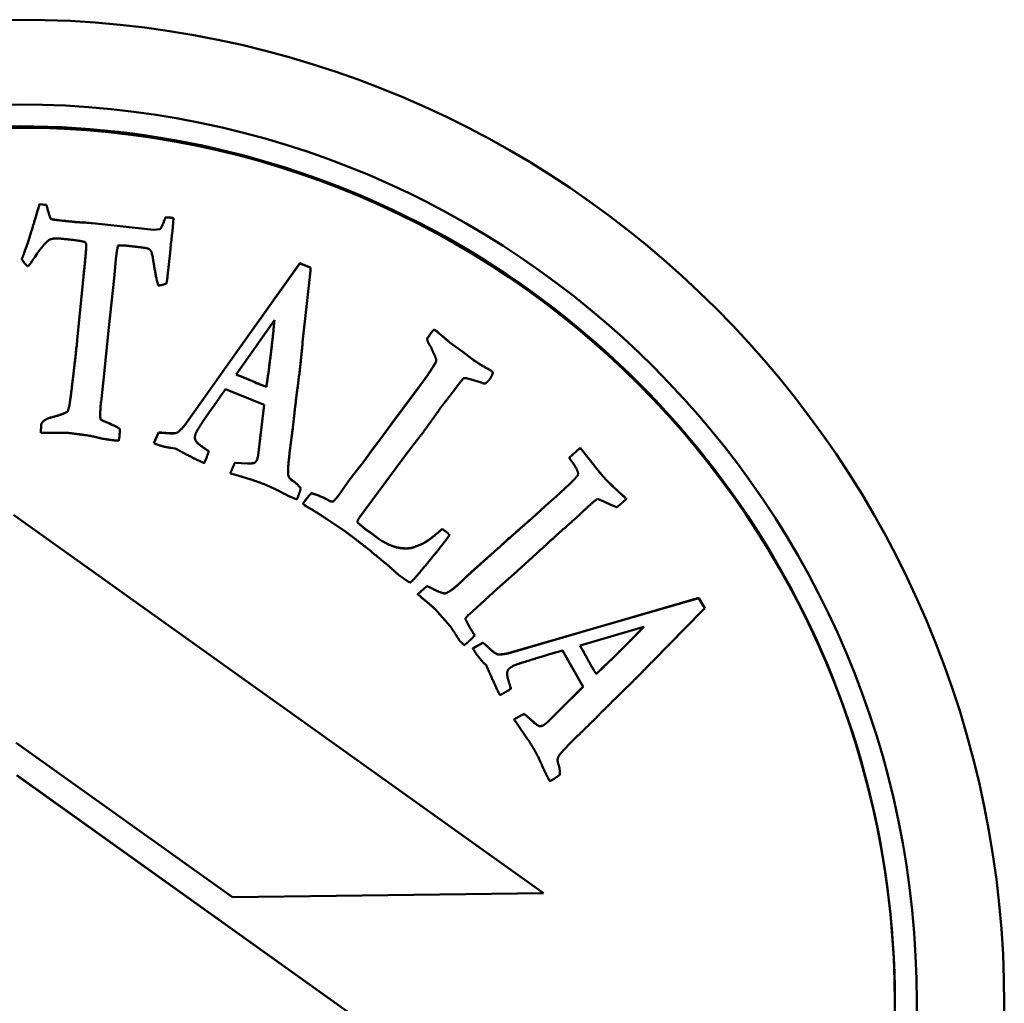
# Model space of a CAD drawing. Header units: millimetres. Extents: x 1253 to 6290, y 2267 to 4241.
# Tile 8 of 14: x 2740 to 2763, y 2657 to 2679. Entities that reach past the tile are written whole.
import ezdxf

# ---------------------------------------------------------------- set-up
doc = ezdxf.new("R2010")
doc.units = ezdxf.units.MM
doc.layers.add('Visibile (ISO)', color=7, linetype='Continuous', lineweight=50)
doc.layers.add('Visibile sottile (ISO)', color=7, linetype='Continuous', lineweight=35)

msp = doc.modelspace()

# ---------------------------------------------------------------- linework, layer by layer
at = {"layer": 'Visibile (ISO)'}
for p, q in [((2740.528, 2675.042), (2740.528, 2675.044)), ((2740.683, 2675.027), (2740.528, 2675.044)), ((2740.528, 2675.042), (2740.683, 2675.025)), ((2740.683, 2675.025), (2740.683, 2675.027)), ((2740.702, 2674.962), (2740.702, 2674.965)), ((2740.783, 2674.707), (2740.783, 2674.709)), ((2741.507, 2674.631), (2741.459, 2674.628)), ((2741.459, 2674.626), (2741.507, 2674.629)), ((2741.459, 2674.626), (2741.459, 2674.628)), ((2741.507, 2674.629), (2741.507, 2674.631)), ((2741.808, 2674.604), (2741.507, 2674.631)), ((2741.507, 2674.629), (2741.808, 2674.601)), ((2741.808, 2674.601), (2741.808, 2674.604)), ((2742.365, 2674.54), (2741.808, 2674.604)), ((2741.808, 2674.601), (2742.365, 2674.538)), ((2743.369, 2674.647), (2743.369, 2674.649)), ((2743.405, 2674.743), (2743.405, 2674.745)), ((2743.517, 2674.737), (2743.405, 2674.745)), ((2743.405, 2674.743), (2743.517, 2674.735)), ((2743.517, 2674.735), (2743.517, 2674.737)), ((2743.589, 2674.723), (2743.589, 2674.725)), ((2743.127, 2674.458), (2742.365, 2674.54)), ((2742.365, 2674.538), (2743.127, 2674.456)), ((2743.276, 2674.472), (2743.127, 2674.458)), ((2743.127, 2674.456), (2743.276, 2674.47)), ((2743.127, 2674.456), (2743.127, 2674.458)), ((2743.276, 2674.47), (2743.276, 2674.472)), ((2743.509, 2673.934), (2743.452, 2673.398)), ((2740.121, 2673.789), (2740.121, 2673.792)), ((2742.279, 2673.862), (2742.229, 2673.352)), ((2746.47, 2673.694), (2745.05, 2671.696)), ((2745.05, 2671.694), (2746.47, 2673.691)), ((2746.47, 2673.691), (2746.47, 2673.694)), ((2746.614, 2673.637), (2746.47, 2673.694)), ((2746.47, 2673.691), (2746.614, 2673.635)), ((2746.714, 2673.522), (2746.537, 2671.896)), ((2746.719, 2673.596), (2746.614, 2673.637)), ((2746.614, 2673.635), (2746.719, 2673.594)), ((2746.719, 2673.594), (2746.714, 2673.522)), ((2746.719, 2673.594), (2746.719, 2673.596)), ((2741.53, 2673.39), (2741.389, 2671.948)), ((2741.389, 2671.946), (2741.53, 2673.387)), ((2742.229, 2673.352), (2742.109, 2672.229)), ((2745.891, 2672.396), (2745.015, 2671.156)), ((2742.109, 2672.229), (2741.988, 2671.024)), ((2749.528, 2672.174), (2749.528, 2672.172)), ((2749.383, 2671.976), (2749.383, 2671.974)), ((2749.383, 2671.975), (2749.383, 2671.973)), ((2745.05, 2671.696), (2743.845, 2669.998)), ((2743.845, 2669.996), (2745.05, 2671.694)), ((2750.194, 2671.675), (2749.906, 2671.881)), ((2749.906, 2671.881), (2749.906, 2671.879)), ((2749.906, 2671.879), (2750.194, 2671.673)), ((2750.401, 2671.513), (2750.194, 2671.675)), ((2750.194, 2671.675), (2750.194, 2671.673)), ((2750.194, 2671.673), (2750.401, 2671.511)), ((2750.401, 2671.513), (2750.401, 2671.511)), ((2750.776, 2671.281), (2750.776, 2671.279)), ((2741.988, 2671.024), (2741.931, 2670.527)), ((2749.323, 2671.042), (2749.09, 2670.732)), ((2749.09, 2670.729), (2749.323, 2671.04)), ((2749.354, 2671.084), (2749.323, 2671.042)), ((2749.323, 2671.04), (2749.354, 2671.081)), ((2749.354, 2671.084), (2749.354, 2671.081)), ((2750.186, 2671.043), (2750.122, 2670.956)), ((2750.59, 2670.982), (2750.277, 2671.073)), ((2750.879, 2671.191), (2750.879, 2671.189)), ((2745.659, 2670.463), (2744.774, 2670.816)), ((2745.648, 2670.896), (2745.709, 2670.876)), ((2745.648, 2670.894), (2745.648, 2670.896)), ((2745.648, 2670.894), (2745.709, 2670.874)), ((2745.709, 2670.874), (2745.709, 2670.876)), ((2750.122, 2670.956), (2749.973, 2670.767)), ((2749.09, 2670.732), (2748.579, 2670.049)), ((2748.579, 2670.046), (2749.09, 2670.729)), ((2749.973, 2670.767), (2749.906, 2670.676)), ((2745.565, 2669.695), (2745.659, 2670.463)), ((2745.659, 2670.463), (2745.565, 2669.697)), ((2740.792, 2670.173), (2740.792, 2670.175)), ((2741.166, 2670.306), (2741.166, 2670.308)), ((2741.919, 2670.13), (2741.919, 2670.132)), ((2740.565, 2670.004), (2740.56, 2669.914)), ((2740.56, 2669.911), (2740.565, 2670.002)), ((2740.56, 2669.911), (2740.56, 2669.914)), ((2740.569, 2670.034), (2740.565, 2670.004)), ((2740.565, 2670.002), (2740.569, 2670.032)), ((2740.565, 2670.002), (2740.565, 2670.004)), ((2740.569, 2670.032), (2740.569, 2670.034)), ((2742.059, 2670.065), (2742.059, 2670.063)), ((2742.359, 2669.91), (2742.359, 2669.912)), ((2743.845, 2669.996), (2743.845, 2669.998)), ((2748.579, 2670.049), (2748.345, 2669.723)), ((2748.345, 2669.721), (2748.579, 2670.046)), ((2748.579, 2670.049), (2748.579, 2670.046)), ((2740.555, 2669.825), (2740.555, 2669.827)), ((2743.241, 2669.828), (2743.141, 2669.585)), ((2743.141, 2669.583), (2743.241, 2669.826)), ((2743.241, 2669.826), (2743.241, 2669.828)), ((2745.565, 2669.697), (2745.52, 2669.312)), ((2745.52, 2669.309), (2745.565, 2669.695)), ((2748.345, 2669.723), (2748.12, 2669.423)), ((2748.12, 2669.421), (2748.345, 2669.721)), ((2748.345, 2669.723), (2748.345, 2669.721)), ((2743.141, 2669.583), (2743.141, 2669.585)), ((2743.181, 2669.567), (2743.141, 2669.583)), ((2743.627, 2669.465), (2743.525, 2669.478)), ((2744.245, 2669.505), (2744.245, 2669.507)), ((2748.12, 2669.423), (2747.931, 2669.166)), ((2752.875, 2669.481), (2752.629, 2669.252)), ((2752.629, 2669.25), (2752.875, 2669.479)), ((2753.321, 2668.926), (2752.875, 2669.481)), ((2752.875, 2669.481), (2752.875, 2669.479)), ((2752.875, 2669.479), (2753.321, 2668.924)), ((2744.394, 2669.4), (2744.394, 2669.403)), ((2748.935, 2669.374), (2747.853, 2667.912)), ((2747.931, 2669.164), (2748.12, 2669.421)), ((2752.629, 2669.252), (2752.629, 2669.25)), ((2745.28, 2669.124), (2744.99, 2669.14)), ((2744.99, 2669.14), (2744.99, 2669.138)), ((2744.99, 2669.138), (2745.28, 2669.121)), ((2745.28, 2669.121), (2745.28, 2669.124)), ((2747.931, 2669.166), (2747.625, 2668.77)), ((2747.625, 2668.768), (2747.931, 2669.164)), ((2747.931, 2669.166), (2747.931, 2669.164)), ((2744.886, 2668.897), (2744.886, 2668.899)), ((2745.001, 2668.861), (2744.886, 2668.897)), ((2745.407, 2668.738), (2745.001, 2668.861)), ((2746.212, 2668.843), (2746.212, 2668.845)), ((2747.625, 2668.77), (2747.338, 2668.372)), ((2747.338, 2668.369), (2747.625, 2668.768)), ((2747.625, 2668.77), (2747.625, 2668.768)), ((2752.755, 2668.773), (2752.637, 2668.66)), ((2752.637, 2668.658), (2752.755, 2668.771)), ((2752.755, 2668.773), (2752.755, 2668.771)), ((2746.493, 2668.556), (2746.493, 2668.559)), ((2752.637, 2668.66), (2752.32, 2668.361)), ((2752.32, 2668.359), (2752.637, 2668.658)), ((2746.738, 2668.443), (2746.738, 2668.44)), ((2752.32, 2668.361), (2752.164, 2668.226)), ((2752.164, 2668.223), (2752.32, 2668.359)), ((2752.32, 2668.361), (2752.32, 2668.359)), ((2753.932, 2668.314), (2753.843, 2668.233)), ((2753.932, 2668.317), (2753.932, 2668.314)), ((2746.547, 2668.204), (2746.547, 2668.201)), ((2746.614, 2668.147), (2746.583, 2668.17)), ((2747.239, 2668.258), (2747.239, 2668.255)), ((2752.164, 2668.226), (2751.788, 2667.884)), ((2751.788, 2667.882), (2752.164, 2668.223)), ((2752.164, 2668.226), (2752.164, 2668.223)), ((2752.04, 2659.308), (2739.93, 2667.952)), ((2739.93, 2667.95), (2752.04, 2659.306)), ((2747.5, 2667.577), (2747.081, 2667.858)), ((2747.968, 2667.627), (2747.788, 2667.775)), ((2747.788, 2667.775), (2747.788, 2667.773)), ((2747.788, 2667.773), (2747.968, 2667.625)), ((2748.089, 2667.544), (2747.968, 2667.627)), ((2747.968, 2667.627), (2747.968, 2667.625)), ((2747.968, 2667.625), (2748.089, 2667.542)), ((2749.794, 2667.581), (2749.728, 2667.63)), ((2749.728, 2667.63), (2749.728, 2667.628)), ((2749.728, 2667.628), (2749.794, 2667.579)), ((2748.215, 2667.446), (2748.089, 2667.544)), ((2748.089, 2667.544), (2748.089, 2667.542)), ((2748.089, 2667.542), (2748.215, 2667.444)), ((2748.215, 2667.446), (2748.215, 2667.444)), ((2749.892, 2667.486), (2749.831, 2667.403)), ((2749.892, 2667.488), (2749.892, 2667.486)), ((2749.112, 2667.227), (2749.112, 2667.224)), ((2751.051, 2667.227), (2750.397, 2666.646)), ((2750.397, 2666.643), (2751.051, 2667.225)), ((2751.201, 2667.369), (2751.051, 2667.227)), ((2751.051, 2667.225), (2751.201, 2667.367)), ((2751.051, 2667.227), (2751.051, 2667.225)), ((2751.201, 2667.369), (2751.201, 2667.367)), ((2752.112, 2667.28), (2751.368, 2666.599)), ((2748.855, 2666.488), (2748.749, 2666.561)), ((2750.397, 2666.646), (2750.065, 2666.338)), ((2750.065, 2666.336), (2750.397, 2666.643)), ((2750.397, 2666.646), (2750.397, 2666.643)), ((2751.368, 2666.599), (2750.983, 2666.261)), ((2748.932, 2666.432), (2748.855, 2666.488)), ((2749.374, 2666.323), (2749.17, 2666.138)), ((2749.17, 2666.135), (2749.374, 2666.321)), ((2749.374, 2666.323), (2749.374, 2666.321)), ((2749.17, 2666.138), (2749.17, 2666.135)), ((2749.79, 2666.153), (2749.79, 2666.151)), ((2750.983, 2666.261), (2750.417, 2665.742)), ((2755.59, 2666.051), (2753.235, 2665.369)), ((2753.235, 2665.367), (2755.59, 2666.049)), ((2755.667, 2665.917), (2755.59, 2666.051)), ((2755.59, 2666.051), (2755.59, 2666.049)), ((2755.59, 2666.049), (2755.667, 2665.915)), ((2755.724, 2665.82), (2755.667, 2665.917)), ((2755.667, 2665.915), (2755.724, 2665.818)), ((2749.91, 2665.404), (2749.621, 2665.735)), ((2750.417, 2665.742), (2750.312, 2665.647)), ((2755.675, 2665.765), (2754.526, 2664.601)), ((2755.724, 2665.818), (2755.675, 2665.765)), ((2755.724, 2665.82), (2755.724, 2665.818)), ((2752.873, 2664.968), (2754.33, 2665.394)), ((2750.385, 2665.331), (2750.385, 2665.329)), ((2750.467, 2665.196), (2750.467, 2665.194)), ((2753.235, 2665.369), (2751.235, 2664.788)), ((2751.235, 2664.786), (2753.235, 2665.367)), ((2750.656, 2665.03), (2750.427, 2664.902)), ((2750.427, 2664.9), (2750.656, 2665.028)), ((2750.656, 2665.03), (2750.656, 2665.028)), ((2750.427, 2664.902), (2750.427, 2664.9)), ((2750.448, 2664.863), (2750.427, 2664.9)), ((2751.235, 2664.788), (2751.235, 2664.786)), ((2752.947, 2664.025), (2752.473, 2664.851)), ((2750.735, 2664.506), (2750.663, 2664.579)), ((2753.206, 2664.371), (2753.206, 2664.369)), ((2753.206, 2664.371), (2753.242, 2664.317)), ((2753.242, 2664.315), (2753.206, 2664.369)), ((2753.242, 2664.317), (2753.242, 2664.315)), ((2751.243, 2664.155), (2751.243, 2664.153)), ((2752.946, 2664.026), (2752.395, 2663.483)), ((2752.395, 2663.481), (2752.947, 2664.025)), ((2751.295, 2663.981), (2751.295, 2663.978)), ((2751.599, 2663.403), (2751.599, 2663.405)), ((2751.815, 2663.212), (2751.599, 2663.405)), ((2751.599, 2663.403), (2751.815, 2663.209)), ((2752.395, 2663.483), (2752.121, 2663.209)), ((2752.121, 2663.207), (2752.395, 2663.481)), ((2751.367, 2663.28), (2751.367, 2663.278)), ((2751.435, 2663.178), (2751.367, 2663.278)), ((2751.677, 2662.83), (2751.435, 2663.178)), ((2751.815, 2663.212), (2751.815, 2663.209)), ((2744.933, 2659.215), (2739.99, 2662.744)), ((2752.116, 2653.357), (2740.005, 2662.002)), ((2752.415, 2662.024), (2752.415, 2662.022)), ((2740.005, 2662), (2752.116, 2653.354)), ((2752.04, 2659.306), (2744.933, 2659.215)), ((2752.04, 2659.308), (2752.04, 2659.306)), ((2760.066, 2656.796), (2760.066, 2656.829))]:
    msp.add_line(p, q, dxfattribs=at)
for centre, major_axis in [((2740.066, 2656.762), (22.5, 0)), ((2740.066, 2656.826), (-20.5, 0)), ((2740.066, 2656.796), (20, 0))]:
    msp.add_ellipse(centre, major_axis=major_axis, ratio=0.999753, dxfattribs=at)
for major_axis, start_param, end_param in [((20, 0), 0, 3.141593), ((-20.5, 0), 0.000078, 3.141515)]:
    msp.add_ellipse((2740.066, 2656.829), major_axis=major_axis, ratio=0.999753, start_param=start_param, end_param=end_param, dxfattribs=at)
for points, degree in [([(2740.528, 2675.044), (2740.503, 2674.969), (2740.442, 2674.759)], 2), ([(2740.702, 2674.965), (2740.695, 2674.983), (2740.683, 2675.027)], 2), ([(2740.683, 2675.025), (2740.695, 2674.981), (2740.702, 2674.962)], 2), ([(2740.783, 2674.709), (2740.75, 2674.769), (2740.702, 2674.965)], 2), ([(2740.702, 2674.962), (2740.75, 2674.767), (2740.783, 2674.707)], 2), ([(2740.442, 2674.759), (2740.225, 2674.032), (2740.121, 2673.792)], 2), ([(2740.121, 2673.789), (2740.225, 2674.03), (2740.442, 2674.756)], 2), ([(2741.12, 2674.66), (2740.812, 2674.693), (2740.783, 2674.709)], 2), ([(2740.783, 2674.707), (2740.812, 2674.691), (2741.12, 2674.658)], 2), ([(2741.459, 2674.628), (2741.309, 2674.64), (2741.12, 2674.66)], 2), ([(2741.12, 2674.658), (2741.233, 2674.646), (2741.347, 2674.635), (2741.459, 2674.626)], 3), ([(2743.369, 2674.649), (2743.314, 2674.503), (2743.276, 2674.472)], 2), ([(2743.276, 2674.47), (2743.314, 2674.501), (2743.369, 2674.647)], 2), ([(2743.405, 2674.745), (2743.382, 2674.687), (2743.369, 2674.649)], 2), ([(2743.589, 2674.723), (2743.566, 2674.468), (2743.536, 2674.186), (2743.509, 2673.934)], 3), ([(2743.589, 2674.725), (2743.539, 2674.735), (2743.517, 2674.737)], 2), ([(2743.517, 2674.735), (2743.539, 2674.733), (2743.589, 2674.723)], 2), ([(2740.731, 2674.218), (2740.653, 2674.163), (2740.527, 2674.003), (2740.354, 2673.739)], 3), ([(2741.051, 2674.253), (2740.815, 2674.279), (2740.731, 2674.218)], 2), ([(2741.546, 2674.183), (2741.475, 2674.208), (2741.051, 2674.253)], 2), ([(2741.595, 2674.109), (2741.59, 2674.144), (2741.572, 2674.18), (2741.546, 2674.183)], 2), ([(2741.53, 2673.387), (2741.594, 2673.979), (2741.595, 2674.109)], 2), ([(2741.595, 2674.109), (2741.593, 2673.976), (2741.53, 2673.39)], 2), ([(2742.318, 2674.1), (2742.289, 2673.956), (2742.279, 2673.862)], 2), ([(2742.495, 2674.099), (2742.427, 2674.106), (2742.318, 2674.1)], 2), ([(2743.021, 2674.025), (2742.962, 2674.049), (2742.495, 2674.099)], 2), ([(2743.082, 2673.954), (2743.057, 2674.004), (2743.021, 2674.025)], 2), ([(2743.239, 2673.187), (2743.19, 2673.344), (2743.1, 2673.917), (2743.082, 2673.954)], 2), ([(2740.251, 2673.628), (2740.15, 2673.73), (2740.121, 2673.789)], 2), ([(2740.354, 2673.739), (2740.281, 2673.625), (2740.251, 2673.628)], 2), ([(2743.452, 2673.398), (2743.441, 2673.3), (2743.421, 2673.228)], 2), ([(2743.421, 2673.228), (2743.317, 2673.192), (2743.239, 2673.187)], 2), ([(2749.528, 2672.174), (2749.486, 2672.125), (2749.468, 2672.1)], 2), ([(2749.468, 2672.098), (2749.486, 2672.122), (2749.528, 2672.172)], 2), ([(2749.576, 2672.16), (2749.555, 2672.175), (2749.528, 2672.174)], 2), ([(2749.528, 2672.172), (2749.555, 2672.173), (2749.576, 2672.158)], 2), ([(2749.906, 2671.881), (2749.621, 2672.127), (2749.576, 2672.16)], 2), ([(2749.576, 2672.158), (2749.621, 2672.125), (2749.906, 2671.879)], 2), ([(2741.389, 2671.948), (2741.282, 2670.95), (2741.216, 2670.493)], 2), ([(2741.216, 2670.491), (2741.282, 2670.948), (2741.389, 2671.946)], 2), ([(2749.468, 2672.1), (2749.438, 2672.058), (2749.383, 2671.976)], 2), ([(2749.383, 2671.974), (2749.438, 2672.056), (2749.468, 2672.098)], 2), ([(2749.431, 2671.836), (2749.382, 2671.915), (2749.383, 2671.974)], 2), ([(2746.537, 2671.896), (2746.491, 2671.377), (2746.361, 2670.41), (2746.332, 2670.102)], 2), ([(2749.491, 2671.728), (2749.466, 2671.795), (2749.431, 2671.836)], 2), ([(2749.535, 2671.627), (2749.527, 2671.638), (2749.491, 2671.728)], 2), ([(2749.354, 2671.081), (2749.579, 2671.418), (2749.597, 2671.501), (2749.535, 2671.627)], 2), ([(2750.776, 2671.281), (2750.54, 2671.411), (2750.401, 2671.513)], 2), ([(2750.401, 2671.511), (2750.54, 2671.409), (2750.776, 2671.279)], 2), ([(2750.854, 2671.234), (2750.843, 2671.242), (2750.776, 2671.281)], 2), ([(2750.776, 2671.279), (2750.843, 2671.24), (2750.854, 2671.232)], 2), ([(2750.879, 2671.191), (2750.879, 2671.216), (2750.854, 2671.234)], 2), ([(2750.854, 2671.232), (2750.885, 2671.209), (2750.878, 2671.177)], 2), ([(2745.016, 2671.158), (2745.552, 2670.934), (2745.648, 2670.896)], 2), ([(2750.224, 2671.074), (2750.202, 2671.058), (2750.186, 2671.043)], 2), ([(2750.277, 2671.073), (2750.261, 2671.073), (2750.224, 2671.074)], 2), ([(2750.806, 2671.043), (2750.755, 2670.973), (2750.706, 2670.95)], 2), ([(2750.878, 2671.177), (2750.869, 2671.13), (2750.806, 2671.043)], 2), ([(2744.774, 2670.816), (2744.697, 2670.713), (2744.52, 2670.46), (2744.244, 2670.056)], 3), ([(2750.706, 2670.95), (2750.677, 2670.94), (2750.59, 2670.982)], 2), ([(2749.906, 2670.676), (2749.896, 2670.662), (2749.778, 2670.509)], 2), ([(2741.216, 2670.493), (2741.199, 2670.378), (2741.166, 2670.308)], 2), ([(2741.166, 2670.306), (2741.199, 2670.376), (2741.216, 2670.491)], 2), ([(2741.931, 2670.527), (2741.903, 2670.266), (2741.919, 2670.13)], 2), ([(2749.716, 2670.431), (2749.68, 2670.383), (2749.597, 2670.262)], 2), ([(2749.778, 2670.509), (2749.746, 2670.473), (2749.716, 2670.431)], 2), ([(2740.792, 2670.175), (2740.636, 2670.139), (2740.569, 2670.034)], 2), ([(2740.569, 2670.032), (2740.636, 2670.137), (2740.792, 2670.173)], 2), ([(2741.166, 2670.308), (2741.059, 2670.242), (2740.792, 2670.175)], 2), ([(2740.792, 2670.173), (2741.059, 2670.239), (2741.166, 2670.306)], 2), ([(2741.919, 2670.132), (2741.913, 2670.181), (2741.913, 2670.245)], 2), ([(2742.059, 2670.065), (2741.954, 2670.102), (2741.919, 2670.132)], 2), ([(2741.919, 2670.13), (2741.954, 2670.1), (2742.059, 2670.063)], 2), ([(2746.332, 2670.102), (2746.31, 2669.916), (2746.263, 2669.55)], 2), ([(2749.597, 2670.262), (2749.465, 2670.075), (2749.363, 2669.936)], 2), ([(2740.56, 2669.914), (2740.557, 2669.884), (2740.555, 2669.827)], 2), ([(2740.555, 2669.825), (2740.557, 2669.881), (2740.56, 2669.911)], 2), ([(2742.237, 2669.985), (2742.08, 2670.059), (2742.059, 2670.065)], 2), ([(2742.359, 2669.912), (2742.307, 2669.952), (2742.237, 2669.985)], 2), ([(2742.237, 2669.983), (2742.307, 2669.95), (2742.359, 2669.91)], 2), ([(2743.845, 2669.998), (2743.724, 2669.855), (2743.615, 2669.801), (2743.418, 2669.818)], 2), ([(2743.418, 2669.816), (2743.615, 2669.799), (2743.724, 2669.853), (2743.845, 2669.996)], 2), ([(2744.244, 2670.056), (2744.127, 2669.889), (2744.1, 2669.821)], 2), ([(2749.363, 2669.936), (2749.244, 2669.773), (2749.086, 2669.573)], 2), ([(2740.741, 2669.823), (2740.598, 2669.821), (2740.555, 2669.825)], 2), ([(2741.179, 2669.819), (2741.106, 2669.827), (2740.741, 2669.823)], 2), ([(2742.249, 2669.648), (2741.991, 2669.676), (2741.646, 2669.769), (2741.179, 2669.819)], 2), ([(2742.335, 2669.643), (2742.306, 2669.644), (2742.277, 2669.645), (2742.249, 2669.648)], 3), ([(2742.354, 2669.741), (2742.35, 2669.707), (2742.335, 2669.643)], 2), ([(2743.418, 2669.818), (2743.293, 2669.831), (2743.241, 2669.828)], 2), ([(2743.241, 2669.826), (2743.293, 2669.828), (2743.418, 2669.816)], 2), ([(2744.1, 2669.821), (2744.064, 2669.729), (2744.081, 2669.676)], 2), ([(2744.081, 2669.678), (2744.076, 2669.694), (2744.075, 2669.714)], 2), ([(2744.245, 2669.507), (2744.107, 2669.594), (2744.081, 2669.678)], 2), ([(2744.081, 2669.676), (2744.107, 2669.591), (2744.245, 2669.505)], 2), ([(2743.525, 2669.478), (2743.337, 2669.505), (2743.181, 2669.567)], 2), ([(2744.288, 2669.132), (2744.143, 2669.188), (2743.627, 2669.465)], 2), ([(2744.394, 2669.403), (2744.266, 2669.49), (2744.245, 2669.507)], 2), ([(2744.245, 2669.505), (2744.266, 2669.488), (2744.394, 2669.4)], 2), ([(2746.263, 2669.55), (2746.232, 2669.354), (2746.208, 2669.044)], 2), ([(2749.086, 2669.573), (2749.027, 2669.499), (2748.935, 2669.374)], 2), ([(2744.325, 2669.214), (2744.309, 2669.174), (2744.288, 2669.132)], 2), ([(2745.496, 2669.215), (2745.477, 2669.166), (2745.439, 2669.14)], 2), ([(2745.439, 2669.138), (2745.477, 2669.164), (2745.496, 2669.212)], 2), ([(2745.52, 2669.312), (2745.513, 2669.259), (2745.496, 2669.215)], 2), ([(2745.496, 2669.212), (2745.513, 2669.256), (2745.52, 2669.309)], 2), ([(2752.677, 2669.178), (2752.646, 2669.219), (2752.629, 2669.25)], 2), ([(2744.99, 2669.14), (2744.936, 2669.027), (2744.886, 2668.899)], 2), ([(2744.886, 2668.897), (2744.936, 2669.025), (2744.99, 2669.138)], 2), ([(2745.439, 2669.14), (2745.413, 2669.122), (2745.28, 2669.124)], 2), ([(2745.28, 2669.121), (2745.413, 2669.12), (2745.439, 2669.138)], 2), ([(2746.208, 2669.044), (2746.198, 2668.876), (2746.212, 2668.843)], 2), ([(2752.836, 2668.868), (2752.821, 2668.994), (2752.677, 2669.178)], 2), ([(2746.212, 2668.845), (2746.204, 2668.865), (2746.204, 2668.93)], 2), ([(2746.493, 2668.559), (2746.41, 2668.665), (2746.232, 2668.777), (2746.212, 2668.845)], 2), ([(2746.212, 2668.843), (2746.232, 2668.775), (2746.41, 2668.663), (2746.493, 2668.556)], 2), ([(2752.836, 2668.87), (2752.781, 2668.803), (2752.755, 2668.773)], 2), ([(2752.755, 2668.771), (2752.781, 2668.8), (2752.836, 2668.868)], 2), ([(2753.425, 2668.799), (2753.402, 2668.824), (2753.321, 2668.926)], 2), ([(2753.321, 2668.924), (2753.402, 2668.822), (2753.425, 2668.797)], 2), ([(2753.763, 2668.471), (2753.523, 2668.69), (2753.425, 2668.799)], 2), ([(2753.425, 2668.797), (2753.523, 2668.688), (2753.763, 2668.469)], 2), ([(2745.675, 2668.642), (2745.494, 2668.713), (2745.407, 2668.738)], 2), ([(2746.402, 2668.301), (2746.233, 2668.367), (2745.839, 2668.577), (2745.675, 2668.642)], 2), ([(2746.493, 2668.556), (2746.46, 2668.435), (2746.437, 2668.379)], 2), ([(2746.437, 2668.379), (2746.426, 2668.351), (2746.402, 2668.301)], 2), ([(2746.738, 2668.443), (2746.681, 2668.394), (2746.587, 2668.265)], 2), ([(2746.587, 2668.263), (2746.681, 2668.392), (2746.738, 2668.44)], 2), ([(2747.106, 2668.296), (2747.085, 2668.311), (2746.821, 2668.425), (2746.738, 2668.443)], 2), ([(2746.738, 2668.44), (2746.821, 2668.422), (2747.085, 2668.309), (2747.106, 2668.294)], 2), ([(2747.338, 2668.372), (2747.302, 2668.323), (2747.239, 2668.258)], 2), ([(2747.239, 2668.255), (2747.302, 2668.321), (2747.338, 2668.369)], 2), ([(2753.27, 2668.313), (2753.188, 2668.256), (2753.051, 2668.131)], 2), ([(2753.716, 2668.124), (2753.608, 2668.159), (2753.366, 2668.284), (2753.27, 2668.313)], 2), ([(2753.932, 2668.317), (2753.897, 2668.349), (2753.763, 2668.471)], 2), ([(2753.763, 2668.469), (2753.897, 2668.347), (2753.932, 2668.314)], 2), ([(2746.587, 2668.265), (2746.569, 2668.241), (2746.547, 2668.204)], 2), ([(2746.547, 2668.201), (2746.569, 2668.239), (2746.587, 2668.263)], 2), ([(2746.583, 2668.17), (2746.572, 2668.177), (2746.547, 2668.201)], 2), ([(2747.081, 2667.858), (2746.837, 2668.021), (2746.614, 2668.147)], 2), ([(2747.239, 2668.258), (2747.183, 2668.24), (2747.106, 2668.296)], 2), ([(2747.106, 2668.294), (2747.183, 2668.238), (2747.239, 2668.255)], 2), ([(2753.051, 2668.131), (2752.926, 2668.019), (2752.856, 2667.943)], 2), ([(2753.843, 2668.233), (2753.795, 2668.19), (2753.716, 2668.124)], 2), ([(2747.853, 2667.912), (2747.784, 2667.818), (2747.788, 2667.773)], 2), ([(2751.788, 2667.884), (2751.768, 2667.866), (2751.201, 2667.369)], 2), ([(2751.201, 2667.367), (2751.768, 2667.864), (2751.788, 2667.882)], 2), ([(2752.856, 2667.943), (2752.371, 2667.515), (2752.112, 2667.28)], 2), ([(2747.788, 2667.775), (2747.788, 2667.777), (2747.788, 2667.779)], 2), ([(2749.728, 2667.63), (2749.489, 2667.42), (2749.25, 2667.269), (2749.112, 2667.227)], 2), ([(2749.112, 2667.224), (2749.25, 2667.267), (2749.489, 2667.418), (2749.728, 2667.628)], 2), ([(2748.526, 2666.761), (2748.491, 2666.793), (2747.831, 2667.335), (2747.5, 2667.577)], 2), ([(2748.806, 2667.189), (2748.538, 2667.209), (2748.215, 2667.446)], 2), ([(2748.215, 2667.444), (2748.538, 2667.207), (2748.806, 2667.187)], 2), ([(2749.831, 2667.403), (2749.668, 2667.18), (2749.228, 2666.653)], 2), ([(2749.892, 2667.488), (2749.843, 2667.546), (2749.794, 2667.581)], 2), ([(2749.794, 2667.579), (2749.843, 2667.543), (2749.892, 2667.486)], 2), ([(2749.112, 2667.227), (2749.007, 2667.17), (2748.806, 2667.189)], 2), ([(2748.806, 2667.187), (2749.007, 2667.168), (2749.112, 2667.224)], 2), ([(2748.749, 2666.561), (2748.731, 2666.574), (2748.526, 2666.761)], 2), ([(2749.228, 2666.653), (2749.051, 2666.441), (2748.998, 2666.405)], 2), ([(2748.998, 2666.405), (2748.942, 2666.424), (2748.932, 2666.432)], 2), ([(2749.536, 2666.248), (2749.428, 2666.302), (2749.374, 2666.323)], 2), ([(2749.374, 2666.321), (2749.428, 2666.3), (2749.536, 2666.246)], 2), ([(2750.065, 2666.338), (2749.912, 2666.199), (2749.79, 2666.153)], 2), ([(2749.79, 2666.151), (2749.912, 2666.197), (2750.065, 2666.336)], 2), ([(2749.334, 2665.993), (2749.208, 2666.1), (2749.17, 2666.135)], 2), ([(2749.79, 2666.153), (2749.69, 2666.167), (2749.536, 2666.248)], 2), ([(2749.536, 2666.246), (2749.69, 2666.165), (2749.79, 2666.151)], 2), ([(2749.621, 2665.735), (2749.531, 2665.834), (2749.334, 2665.993)], 2), ([(2750.312, 2665.647), (2750.29, 2665.627), (2750.251, 2665.58)], 2), ([(2750.094, 2665.124), (2750.072, 2665.155), (2749.91, 2665.404)], 2), ([(2750.385, 2665.331), (2750.317, 2665.438), (2750.251, 2665.58)], 2), ([(2750.251, 2665.58), (2750.317, 2665.436), (2750.385, 2665.329)], 2), ([(2754.33, 2665.394), (2754.162, 2665.212), (2753.498, 2664.553), (2753.242, 2664.315)], 2), ([(2750.467, 2665.194), (2750.387, 2665.109), (2750.329, 2665.057)], 2), ([(2750.467, 2665.196), (2750.396, 2665.312), (2750.385, 2665.331)], 2), ([(2750.385, 2665.329), (2750.396, 2665.31), (2750.467, 2665.194)], 2), ([(2750.128, 2665.067), (2750.114, 2665.083), (2750.094, 2665.124)], 2), ([(2750.196, 2665.006), (2750.134, 2665.061), (2750.128, 2665.067)], 2), ([(2750.231, 2664.974), (2750.21, 2664.996), (2750.196, 2665.006)], 2), ([(2750.329, 2665.057), (2750.297, 2665.028), (2750.231, 2664.974)], 2), ([(2750.789, 2664.913), (2750.699, 2665), (2750.656, 2665.03)], 2), ([(2750.656, 2665.028), (2750.699, 2664.998), (2750.789, 2664.911)], 2), ([(2753.206, 2664.369), (2753.154, 2664.458), (2752.873, 2664.968)], 2), ([(2752.874, 2664.968), (2753.154, 2664.46), (2753.206, 2664.371)], 2), ([(2750.663, 2664.579), (2750.533, 2664.717), (2750.448, 2664.863)], 2), ([(2751.235, 2664.788), (2751.052, 2664.752), (2750.933, 2664.777), (2750.789, 2664.913)], 2), ([(2750.789, 2664.911), (2750.933, 2664.775), (2751.052, 2664.749), (2751.235, 2664.786)], 2), ([(2752.473, 2664.851), (2752.287, 2664.802), (2751.586, 2664.585)], 2), ([(2751.045, 2663.834), (2750.967, 2663.968), (2750.735, 2664.506)], 2), ([(2751.327, 2664.49), (2751.241, 2664.441), (2751.221, 2664.389)], 2), ([(2751.586, 2664.585), (2751.39, 2664.527), (2751.327, 2664.49)], 2), ([(2754.526, 2664.601), (2754.167, 2664.223), (2753.463, 2663.547), (2753.249, 2663.323)], 2), ([(2751.221, 2664.389), (2751.19, 2664.306), (2751.243, 2664.153)], 2), ([(2751.243, 2664.155), (2751.21, 2664.251), (2751.209, 2664.319)], 2), ([(2751.295, 2663.981), (2751.249, 2664.128), (2751.243, 2664.155)], 2), ([(2751.243, 2664.153), (2751.249, 2664.126), (2751.295, 2663.978)], 2), ([(2751.125, 2663.875), (2751.088, 2663.854), (2751.045, 2663.834)], 2), ([(2751.295, 2663.978), (2751.174, 2663.903), (2751.125, 2663.875)], 2), ([(2751.599, 2663.405), (2751.486, 2663.35), (2751.367, 2663.28)], 2), ([(2751.367, 2663.278), (2751.486, 2663.347), (2751.599, 2663.403)], 2), ([(2751.95, 2663.125), (2751.919, 2663.127), (2751.815, 2663.212)], 2), ([(2751.815, 2663.209), (2751.919, 2663.125), (2751.95, 2663.123)], 2), ([(2752.041, 2663.148), (2751.997, 2663.122), (2751.95, 2663.125)], 2), ([(2751.95, 2663.123), (2751.997, 2663.12), (2752.041, 2663.146)], 2), ([(2752.121, 2663.209), (2752.082, 2663.172), (2752.041, 2663.148)], 2), ([(2752.041, 2663.146), (2752.082, 2663.17), (2752.121, 2663.207)], 2), ([(2753.249, 2663.323), (2753.116, 2663.191), (2752.852, 2662.934)], 2), ([(2752.852, 2662.934), (2752.706, 2662.799), (2752.494, 2662.572)], 2), ([(2751.827, 2662.588), (2751.73, 2662.756), (2751.677, 2662.83)], 2), ([(2752.184, 2661.869), (2752.093, 2662.026), (2751.915, 2662.435), (2751.827, 2662.588)], 2), ([(2752.494, 2662.572), (2752.382, 2662.447), (2752.373, 2662.412)], 2), ([(2752.373, 2662.412), (2752.346, 2662.346), (2752.416, 2662.148), (2752.415, 2662.013)], 2), ([(2752.415, 2662.013), (2752.313, 2661.939), (2752.261, 2661.908)], 2), ([(2752.261, 2661.908), (2752.235, 2661.893), (2752.184, 2661.869)], 2)]:
    msp.add_open_spline(points, degree=degree, dxfattribs=at)
for points, degree, knots in [([(2740.442, 2674.756), (2740.458, 2674.812), (2740.477, 2674.877), (2740.494, 2674.933), (2740.504, 2674.964), (2740.518, 2675.01), (2740.528, 2675.042)], 3, [0, 0, 0, 0, 0.01751684, 0.01751684, 0.01751684, 0.0273714, 0.0273714, 0.0273714, 0.0273714]), ([(2743.369, 2674.647), (2743.374, 2674.661), (2743.379, 2674.676), (2743.384, 2674.689), (2743.391, 2674.707), (2743.398, 2674.725), (2743.405, 2674.743)], 3, [0, 0, 0, 0, 0.00445951, 0.00445951, 0.00445951, 0.01009533, 0.01009533, 0.01009533, 0.01009533]), ([(2745.709, 2670.874), (2745.744, 2671.104), (2745.78, 2671.374), (2745.817, 2671.684), (2745.854, 2671.993), (2745.879, 2672.231), (2745.891, 2672.396)], 3, [-1, -1, -1, -1, -0.5, -0.5, -0.5, 0, 0, 0, 0]), ([(2745.709, 2670.876), (2745.762, 2671.222), (2745.872, 2672.148), (2745.891, 2672.395)], 2, [0, 0, 0, 1, 1.994987, 1.994987, 1.994987]), ([(2749.589, 2671.473), (2749.589, 2671.467), (2749.579, 2671.421), (2749.354, 2671.084)], 2, [-1.115443, -1.115443, -1.115443, -1, 0, 0, 0]), ([(2745.015, 2671.156), (2745.143, 2671.102), (2745.31, 2671.033), (2745.441, 2670.978), (2745.486, 2670.96), (2745.602, 2670.912), (2745.648, 2670.894)], 3, [0, 0, 0, 0, 0.04190912, 0.04190912, 0.04190912, 0.05626611, 0.05626611, 0.05626611, 0.05626611]), ([(2742.059, 2670.063), (2742.065, 2670.061), (2742.081, 2670.054), (2742.094, 2670.049), (2742.134, 2670.031), (2742.199, 2670.001), (2742.237, 2669.983)], 3, [0, 0, 0, 0, 0.002046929, 0.002046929, 0.002046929, 0.008283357, 0.008283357, 0.008283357, 0.008283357]), ([(2742.359, 2669.91), (2742.358, 2669.875), (2742.358, 2669.833), (2742.357, 2669.798), (2742.356, 2669.779), (2742.355, 2669.754), (2742.354, 2669.741)], 3, [0, 0, 0, 0, 0.01022667, 0.01022667, 0.01022667, 0.01596744, 0.01596744, 0.01596744, 0.01596744]), ([(2744.394, 2669.4), (2744.381, 2669.364), (2744.366, 2669.323), (2744.352, 2669.287), (2744.344, 2669.265), (2744.334, 2669.236), (2744.325, 2669.214)], 3, [0, 0, 0, 0, 0.01155562, 0.01155562, 0.01155562, 0.01843877, 0.01843877, 0.01843877, 0.01843877]), ([(2753.242, 2664.317), (2753.498, 2664.555), (2754.159, 2665.211), (2754.327, 2665.393)], 2, [0, 0, 0, 1, 1.991675, 1.991675, 1.991675]), ([(2752.415, 2662.024), (2752.415, 2662.154), (2752.361, 2662.305), (2752.361, 2662.35)], 2, [-1.964279, -1.964279, -1.964279, -1, -0.440463, -0.440463, -0.440463])]:
    msp.add_open_spline(points, degree=degree, knots=knots, dxfattribs=at)
at = {"layer": 'Visibile sottile (ISO)'}
for p, q in [((2740.442, 2674.756), (2740.442, 2674.759)), ((2741.12, 2674.658), (2741.12, 2674.66)), ((2742.365, 2674.538), (2742.365, 2674.54)), ((2746.614, 2673.635), (2746.614, 2673.637)), ((2741.53, 2673.387), (2741.53, 2673.39)), ((2749.576, 2672.16), (2749.576, 2672.158)), ((2741.389, 2671.946), (2741.389, 2671.948)), ((2749.468, 2672.1), (2749.468, 2672.098)), ((2745.05, 2671.694), (2745.05, 2671.696)), ((2750.854, 2671.234), (2750.854, 2671.232)), ((2749.323, 2671.042), (2749.323, 2671.04)), ((2749.09, 2670.732), (2749.09, 2670.729)), ((2741.216, 2670.491), (2741.216, 2670.493)), ((2742.237, 2669.983), (2742.237, 2669.985)), ((2743.418, 2669.816), (2743.418, 2669.818)), ((2744.081, 2669.676), (2744.081, 2669.678)), ((2745.565, 2669.695), (2745.565, 2669.697)), ((2748.12, 2669.423), (2748.12, 2669.421)), ((2745.496, 2669.212), (2745.496, 2669.215)), ((2745.52, 2669.309), (2745.52, 2669.312)), ((2745.439, 2669.138), (2745.439, 2669.14)), ((2753.321, 2668.926), (2753.321, 2668.924)), ((2753.425, 2668.799), (2753.425, 2668.797)), ((2752.637, 2668.66), (2752.637, 2668.658)), ((2747.338, 2668.372), (2747.338, 2668.369)), ((2753.763, 2668.471), (2753.763, 2668.469)), ((2746.587, 2668.265), (2746.587, 2668.263)), ((2747.106, 2668.296), (2747.106, 2668.294)), ((2751.788, 2667.884), (2751.788, 2667.882)), ((2749.794, 2667.581), (2749.794, 2667.579)), ((2748.806, 2667.189), (2748.806, 2667.187)), ((2750.065, 2666.338), (2750.065, 2666.336)), ((2749.536, 2666.248), (2749.536, 2666.246)), ((2755.667, 2665.917), (2755.667, 2665.915)), ((2753.235, 2665.369), (2753.235, 2665.367)), ((2750.789, 2664.913), (2750.789, 2664.911)), ((2752.395, 2663.483), (2752.395, 2663.481)), ((2751.95, 2663.125), (2751.95, 2663.123)), ((2752.041, 2663.148), (2752.041, 2663.146)), ((2752.121, 2663.209), (2752.121, 2663.207))]:
    msp.add_line(p, q, dxfattribs=at)

doc.saveas('drawing.dxf')
